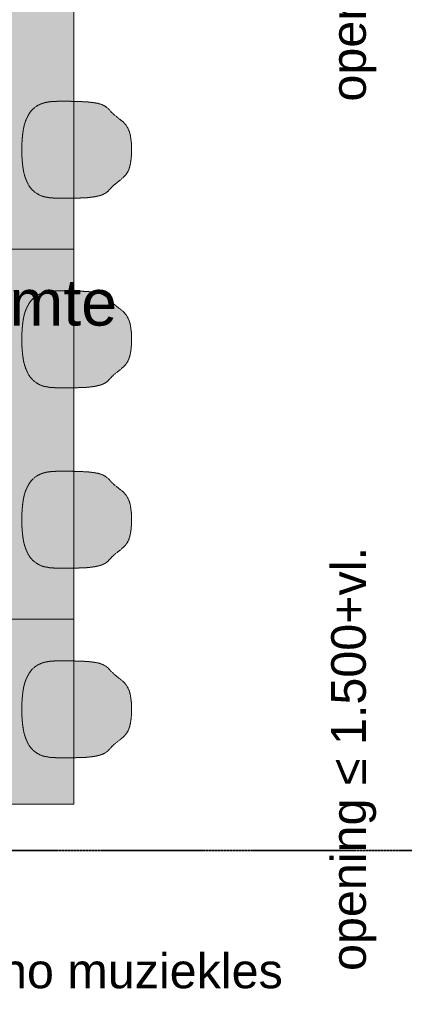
# Model space of a CAD drawing. Extents: x 0 to 92550, y 0 to 59400.
# Tile 83 of 94: x 41390 to 43053, y 41034 to 45292. Entities that reach past the tile are written whole.
import ezdxf
from ezdxf.xclip import XClip

# ---------------------------------------------------------------- set-up
doc = ezdxf.new("R2010")
doc.units = 0
doc.header["$MEASUREMENT"] = 0
doc.header["$XCLIPFRAME"] = 0
doc.linetypes.add('Streep-streepje', pattern=[1300, 1000, -100, 100, -100])
doc.linetypes.add('Streeplijn fijn', pattern=[234.119993, 155.999994, -78.119999])
for name, color, linetype in [('ZZ 72 Vaste inrichting', 7, 'Continuous'), ('ZZ Info_tekst Algemeen', 7, 'Continuous'), ('ZZ Markers doorsnede', 7, 'Continuous'), ('ZZ Zone Gebruiksruimten', 7, 'Continuous')]:
    doc.layers.add(name, color=color, linetype=linetype)
doc.styles.add('GENERATED_STYLE_2', font='arial.ttf')

# ---------------------------------------------------------------- blocks, each defined once
blk = doc.blocks.new('Drawing_1_1', base_point=(5738.9, 6500))
at = {"layer": 'ZZ 72 Vaste inrichting', "linetype": 'Continuous', "lineweight": 0, "true_color": 0xffffff}
for points in [[(41623.9, 45900), (40823.8, 45900), (40823.8, 44300), (41623.9, 44300)], [(41433.3, 44569.7), (41440.9, 44560.1), (41453.7, 44547.6), (41468.1, 44538.1), (41481, 44531.6), (41492.9, 44527.3), (41504, 44525.2), (41520.9, 44522.1), (41538.1, 44521.1), (41561.7, 44520), (41606.5, 44520.1), (41621.3, 44520.4), (41658.1, 44521.5), (41677.5, 44522.3), (41692.8, 44523.9), (41709.5, 44526.1), (41718.9, 44527.5), (41727.1, 44529.4), (41736.2, 44531.7), (41743.5, 44533.8), (41750.1, 44536.8), (41760.3, 44541.9), (41769.9, 44549.1), (41773.3, 44552.6), (41781.5, 44561.1), (41789.7, 44570.2), (41796.8, 44577.1), (41811.1, 44588.5), (41825.5, 44599.7), (41838.5, 44610.8), (41846.1, 44618.8), (41848.7, 44622), (41854.5, 44630.1), (41856.9, 44634), (41860.5, 44641.5), (41865.1, 44653.9), (41868.1, 44666.8), (41870.5, 44681.9), (41872.3, 44696.4), (41873.9, 44722.1), (41873.7, 44740.3), (41872.5, 44762.7), (41870.6, 44776), (41868.3, 44791.8), (41865.7, 44802.7), (41863.5, 44810.5), (41856.7, 44824.8), (41853.9, 44829.5), (41851.5, 44833.6), (41848.7, 44838), (41847.5, 44839.3), (41843.3, 44844.1), (41841.7, 44845.5), (41838.9, 44848.9), (41835.3, 44851.9), (41831.5, 44855.3), (41825.8, 44859.6), (41820.5, 44863.7), (41808.5, 44873.1), (41799.9, 44880.1), (41790.5, 44888.6), (41785.8, 44892.8), (41782.2, 44896.8), (41779.3, 44900.8), (41772.5, 44908.4), (41768.5, 44911.8), (41763.9, 44915.4), (41757.1, 44919.4), (41750.1, 44923.1), (41743.3, 44926), (41736.9, 44928.2), (41727.1, 44930.8), (41721.1, 44931.7), (41715.9, 44932.7), (41707.9, 44933.9), (41697.9, 44935.3), (41680.6, 44937), (41665.1, 44937.7), (41654.1, 44938.4), (41640.9, 44938.5), (41619.9, 44939.2), (41604.5, 44939.6), (41587.3, 44939.9), (41572.3, 44940), (41556.7, 44939.7), (41555.1, 44939.7), (41538.3, 44938.9), (41533.1, 44938.6), (41519.5, 44937.5), (41516.1, 44937), (41504, 44935), (41491.1, 44931.6), (41478.9, 44927), (41467.7, 44921.8), (41457.7, 44915.1), (41443.6, 44903), (41438.3, 44896.6), (41433.7, 44890.6), (41428.7, 44882.3), (41422.1, 44870.1), (41415.8, 44856), (41411.7, 44844.1), (41410.7, 44840.9), (41407.3, 44827.5), (41404.5, 44810.5), (41402.5, 44795.5), (41402.1, 44792.7), (41401.1, 44781.3), (41399.9, 44768.1), (41399.5, 44751.9), (41398.8, 44733.9), (41399.1, 44714.7), (41399.7, 44698.7), (41400.5, 44684.1), (41401.9, 44669.6), (41403.9, 44653.2), (41404.3, 44651.3), (41406.3, 44638), (41406.9, 44634.9), (41410.9, 44618.9), (41414.9, 44606.1), (41415.8, 44603.7), (41422.1, 44589.8), (41427.1, 44579.5)], [(41623.9, 44300), (40823.8, 44300), (40823.8, 42700), (41623.9, 42700)], [(41433.3, 43749.7), (41440.9, 43740.1), (41453.7, 43727.6), (41468.1, 43718.1), (41481, 43711.6), (41492.9, 43707.3), (41504, 43705.2), (41520.9, 43702.1), (41538.1, 43701.1), (41561.7, 43700), (41606.5, 43700.1), (41621.3, 43700.4), (41658.1, 43701.5), (41677.5, 43702.3), (41692.8, 43703.9), (41709.5, 43706.1), (41718.9, 43707.5), (41727.1, 43709.4), (41736.2, 43711.7), (41743.5, 43713.8), (41750.1, 43716.8), (41760.3, 43721.9), (41769.9, 43729.1), (41773.3, 43732.6), (41781.5, 43741.1), (41789.7, 43750.2), (41796.8, 43757.1), (41811.1, 43768.5), (41825.5, 43779.7), (41838.5, 43790.8), (41846.1, 43798.8), (41848.7, 43802), (41854.5, 43810.1), (41856.9, 43813.9), (41860.5, 43821.5), (41865.1, 43833.9), (41868.1, 43846.8), (41870.5, 43861.9), (41872.3, 43876.4), (41873.9, 43902.1), (41873.7, 43920.3), (41872.5, 43942.7), (41870.6, 43956), (41868.3, 43971.8), (41865.7, 43982.7), (41863.5, 43990.5), (41856.7, 44004.8), (41853.9, 44009.5), (41851.5, 44013.6), (41848.7, 44018), (41847.5, 44019.3), (41843.3, 44024.1), (41841.7, 44025.5), (41838.9, 44028.8), (41835.3, 44031.9), (41831.5, 44035.2), (41825.8, 44039.6), (41820.5, 44043.7), (41808.5, 44053.1), (41799.9, 44060.1), (41790.5, 44068.6), (41785.8, 44072.8), (41782.2, 44076.8), (41779.3, 44080.8), (41772.5, 44088.4), (41768.5, 44091.8), (41763.9, 44095.4), (41757.1, 44099.4), (41750.1, 44103.1), (41743.3, 44106), (41736.9, 44108.2), (41727.1, 44110.8), (41721.1, 44111.7), (41715.9, 44112.7), (41707.9, 44113.9), (41697.9, 44115.3), (41680.6, 44117), (41665.1, 44117.7), (41654.1, 44118.4), (41640.9, 44118.5), (41619.9, 44119.2), (41604.5, 44119.6), (41587.3, 44119.9), (41572.3, 44120), (41556.7, 44119.7), (41555.1, 44119.7), (41538.3, 44118.9), (41533.1, 44118.6), (41519.5, 44117.5), (41516.1, 44117), (41504, 44115), (41491.1, 44111.6), (41478.9, 44107), (41467.7, 44101.8), (41457.7, 44095.1), (41443.6, 44083), (41438.3, 44076.6), (41433.7, 44070.6), (41428.7, 44062.3), (41422.1, 44050.1), (41415.8, 44036), (41411.7, 44024.1), (41410.7, 44020.9), (41407.3, 44007.5), (41404.5, 43990.5), (41402.5, 43975.5), (41402.1, 43972.6), (41401.1, 43961.3), (41399.9, 43948.1), (41399.5, 43931.9), (41398.8, 43913.9), (41399.1, 43894.7), (41399.7, 43878.7), (41400.5, 43864.1), (41401.9, 43849.6), (41403.9, 43833.2), (41404.3, 43831.3), (41406.3, 43818), (41406.9, 43814.9), (41410.9, 43798.9), (41414.9, 43786.1), (41415.8, 43783.7), (41422.1, 43769.8), (41427.1, 43759.5)], [(41433.3, 42969.7), (41440.9, 42960.1), (41453.7, 42947.6), (41468.1, 42938.1), (41481, 42931.6), (41492.9, 42927.3), (41504, 42925.2), (41520.9, 42922.1), (41538.1, 42921.1), (41561.7, 42920), (41606.5, 42920.1), (41621.3, 42920.4), (41658.1, 42921.5), (41677.5, 42922.3), (41692.8, 42923.9), (41709.5, 42926.1), (41718.9, 42927.5), (41727.1, 42929.4), (41736.2, 42931.7), (41743.5, 42933.8), (41750.1, 42936.8), (41760.3, 42941.9), (41769.9, 42949.1), (41773.3, 42952.6), (41781.5, 42961.1), (41789.7, 42970.2), (41796.8, 42977.1), (41811.1, 42988.5), (41825.5, 42999.7), (41838.5, 43010.8), (41846.1, 43018.8), (41848.7, 43022), (41854.5, 43030.1), (41856.9, 43033.9), (41860.5, 43041.4), (41865.1, 43053.9), (41868.1, 43066.8), (41870.5, 43081.9), (41872.3, 43096.4), (41873.9, 43122.1), (41873.7, 43140.3), (41872.5, 43162.7), (41870.6, 43176), (41868.3, 43191.8), (41865.7, 43202.7), (41863.5, 43210.5), (41856.7, 43224.8), (41853.9, 43229.5), (41851.5, 43233.6), (41848.7, 43238), (41847.5, 43239.3), (41843.3, 43244.1), (41841.7, 43245.5), (41838.9, 43248.8), (41835.3, 43251.9), (41831.5, 43255.2), (41825.8, 43259.6), (41820.5, 43263.7), (41808.5, 43273.1), (41799.9, 43280.1), (41790.5, 43288.6), (41785.8, 43292.8), (41782.2, 43296.8), (41779.3, 43300.8), (41772.5, 43308.4), (41768.5, 43311.8), (41763.9, 43315.4), (41757.1, 43319.4), (41750.1, 43323.1), (41743.3, 43326), (41736.9, 43328.2), (41727.1, 43330.8), (41721.1, 43331.7), (41715.9, 43332.7), (41707.9, 43333.9), (41697.9, 43335.3), (41680.6, 43337), (41665.1, 43337.7), (41654.1, 43338.4), (41640.9, 43338.5), (41619.9, 43339.2), (41604.5, 43339.6), (41587.3, 43339.9), (41572.3, 43340), (41556.7, 43339.7), (41555.1, 43339.7), (41538.3, 43338.9), (41533.1, 43338.6), (41519.5, 43337.5), (41516.1, 43337), (41504, 43335), (41491.1, 43331.6), (41478.9, 43327), (41467.7, 43321.8), (41457.7, 43315.1), (41443.6, 43303), (41438.3, 43296.6), (41433.7, 43290.6), (41428.7, 43282.3), (41422.1, 43270), (41415.8, 43256), (41411.7, 43244.1), (41410.7, 43240.9), (41407.3, 43227.5), (41404.5, 43210.5), (41402.5, 43195.4), (41402.1, 43192.6), (41401.1, 43181.3), (41399.9, 43168.1), (41399.5, 43151.9), (41398.8, 43133.9), (41399.1, 43114.7), (41399.7, 43098.7), (41400.5, 43084.1), (41401.9, 43069.6), (41403.9, 43053.2), (41404.3, 43051.3), (41406.3, 43038), (41406.9, 43034.9), (41410.9, 43018.9), (41414.9, 43006.1), (41415.8, 43003.7), (41422.1, 42989.8), (41427.1, 42979.5)], [(40023.9, 41900), (41623.9, 41900), (41623.9, 42700), (40023.9, 42700)], [(41433.3, 42149.7), (41440.9, 42140.1), (41453.7, 42127.6), (41468.1, 42118), (41481, 42111.6), (41492.9, 42107.3), (41504, 42105.2), (41520.9, 42102.1), (41538.1, 42101.1), (41561.7, 42100), (41606.5, 42100.1), (41621.3, 42100.4), (41658.1, 42101.5), (41677.5, 42102.3), (41692.8, 42103.9), (41709.5, 42106.1), (41718.9, 42107.5), (41727.1, 42109.4), (41736.2, 42111.7), (41743.5, 42113.8), (41750.1, 42116.8), (41760.3, 42121.9), (41769.9, 42129.1), (41773.3, 42132.6), (41781.5, 42141.1), (41789.7, 42150.2), (41796.8, 42157.1), (41811.1, 42168.5), (41825.5, 42179.7), (41838.5, 42190.8), (41846.1, 42198.8), (41848.7, 42202), (41854.5, 42210.1), (41856.9, 42213.9), (41860.5, 42221.4), (41865.1, 42233.9), (41868.1, 42246.8), (41870.5, 42261.9), (41872.3, 42276.4), (41873.9, 42302.1), (41873.7, 42320.3), (41872.5, 42342.7), (41870.6, 42356), (41868.3, 42371.8), (41865.7, 42382.7), (41863.5, 42390.5), (41856.7, 42404.8), (41853.9, 42409.5), (41851.5, 42413.6), (41848.7, 42418), (41847.5, 42419.2), (41843.3, 42424), (41841.7, 42425.5), (41838.9, 42428.8), (41835.3, 42431.9), (41831.5, 42435.2), (41825.8, 42439.6), (41820.5, 42443.7), (41808.5, 42453.1), (41799.9, 42460.1), (41790.5, 42468.6), (41785.8, 42472.8), (41782.2, 42476.8), (41779.3, 42480.8), (41772.5, 42488.4), (41768.5, 42491.8), (41763.9, 42495.4), (41757.1, 42499.4), (41750.1, 42503.1), (41743.3, 42506), (41736.9, 42508.2), (41727.1, 42510.8), (41721.1, 42511.7), (41715.9, 42512.7), (41707.9, 42513.9), (41697.9, 42515.3), (41680.6, 42517), (41665.1, 42517.7), (41654.1, 42518.4), (41640.9, 42518.5), (41619.9, 42519.2), (41604.5, 42519.6), (41587.3, 42519.9), (41572.3, 42520), (41556.7, 42519.7), (41555.1, 42519.7), (41538.3, 42518.9), (41533.1, 42518.6), (41519.5, 42517.5), (41516.1, 42517), (41504, 42515), (41491.1, 42511.6), (41478.9, 42507), (41467.7, 42501.8), (41457.7, 42495.1), (41443.6, 42483), (41438.3, 42476.6), (41433.7, 42470.6), (41428.7, 42462.3), (41422.1, 42450), (41415.8, 42436), (41411.7, 42424.1), (41410.7, 42420.9), (41407.3, 42407.5), (41404.5, 42390.5), (41402.5, 42375.4), (41402.1, 42372.6), (41401.1, 42361.3), (41399.9, 42348.1), (41399.5, 42331.9), (41398.8, 42313.9), (41399.1, 42294.6), (41399.7, 42278.7), (41400.5, 42264.1), (41401.9, 42249.6), (41403.9, 42233.2), (41404.3, 42231.3), (41406.3, 42218), (41406.9, 42214.9), (41410.9, 42198.9), (41414.9, 42186.1), (41415.8, 42183.7), (41422.1, 42169.8), (41427.1, 42159.5)]]:
    blk.add_hatch(color=7, dxfattribs=at).paths.add_polyline_path(points)
at = {"layer": 'ZZ 72 Vaste inrichting', "color": 174, "linetype": 'Streeplijn fijn', "lineweight": 5, "ltscale": 0.01, "true_color": 0x0000aa, "flags": 128}
for points in [[(41623.9, 44300), (41623.9, 45900)], [(41467.7, 44921.8), (41478.9, 44927)], [(41478.9, 44927), (41490.3, 44931.3)], [(41491.1, 44931.6), (41504.1, 44935)], [(41504.1, 44935), (41516.1, 44937)], [(41516.1, 44937), (41519.5, 44937.5)], [(41519.5, 44937.5), (41533.1, 44938.6)], [(41533.1, 44938.6), (41538.3, 44938.9)], [(41538.3, 44938.9), (41555.1, 44939.6)], [(41555.1, 44939.6), (41556.7, 44939.7)], [(41556.7, 44939.7), (41572.3, 44940)], [(41572.3, 44940), (41587.3, 44939.9)], [(41587.3, 44940), (41604.5, 44939.6)], [(41604.5, 44939.6), (41619.9, 44939.2)], [(41619.9, 44939.2), (41640.9, 44938.5)], [(41640.9, 44938.6), (41654.1, 44938.3)], [(41654.1, 44938.4), (41665.1, 44937.7)], [(41665.1, 44937.7), (41680.7, 44937)], [(41680.7, 44937), (41697.9, 44935.3)], [(41697.9, 44935.3), (41707.9, 44933.9)], [(41707.9, 44933.9), (41715.9, 44932.8)], [(41715.9, 44932.7), (41721.1, 44931.7)], [(41721.1, 44931.7), (41727.1, 44930.8)], [(41727.1, 44930.8), (41736.9, 44928.2)], [(41736.9, 44928.2), (41743.3, 44926)], [(41743.3, 44926), (41750, 44923.1)], [(41428.7, 44882.3), (41433.7, 44890.6)], [(41433.7, 44890.6), (41438.3, 44896.6)], [(41438.3, 44896.6), (41443.7, 44903)], [(41443.7, 44902.9), (41457.6, 44915.1)], [(41457.7, 44915.1), (41467.7, 44921.8)], [(41750.1, 44923.1), (41757.1, 44919.4)], [(41757.1, 44919.4), (41763.8, 44915.3)], [(41763.9, 44915.4), (41768.5, 44911.8)], [(41768.5, 44911.8), (41772.5, 44908.4)], [(41772.5, 44908.4), (41779.3, 44900.8)], [(41779.3, 44900.8), (41782.3, 44896.8)], [(41782.3, 44896.8), (41785.9, 44892.8)], [(41785.9, 44892.8), (41790.5, 44888.6)], [(41790.5, 44888.6), (41799.9, 44880.2)], [(41407.3, 44827.5), (41410.7, 44840.9)], [(41410.7, 44840.9), (41411.7, 44844.2)], [(41411.7, 44844.1), (41415.9, 44856.1)], [(41415.9, 44856.1), (41422.1, 44870)], [(41422.1, 44870.1), (41428.7, 44882.3)], [(41799.9, 44880.1), (41808.5, 44873.1)], [(41808.5, 44873.1), (41820.5, 44863.7)], [(41820.5, 44863.7), (41825.9, 44859.6)], [(41825.9, 44859.6), (41831.4, 44855.2)], [(41831.5, 44855.2), (41835.3, 44851.9)], [(41835.3, 44851.9), (41838.9, 44848.8)], [(41838.9, 44848.8), (41841.7, 44845.4)], [(41841.7, 44845.5), (41843.3, 44844)], [(41843.3, 44844), (41847.5, 44839.2)], [(41402.5, 44795.5), (41404.5, 44810.5)], [(41404.5, 44810.5), (41407.3, 44827.6)], [(41847.5, 44839.2), (41848.7, 44838)], [(41848.7, 44838), (41851.5, 44833.6)], [(41851.5, 44833.6), (41853.9, 44829.5)], [(41853.9, 44829.6), (41856.7, 44824.8)], [(41856.7, 44824.8), (41863.4, 44810.5)], [(41863.5, 44810.5), (41865.7, 44802.7)], [(41865.7, 44802.7), (41868.3, 44791.8)], [(41399.5, 44751.9), (41399.9, 44768.1)], [(41399.9, 44768.1), (41401.1, 44781.3)], [(41401.1, 44781.3), (41402.1, 44792.7)], [(41402.1, 44792.7), (41402.5, 44795.5)], [(41868.3, 44791.8), (41870.7, 44776)], [(41870.7, 44776.1), (41872.5, 44762.6)], [(41872.5, 44762.7), (41873.7, 44740.2)], [(41398.9, 44733.9), (41399.5, 44751.9)], [(41399.1, 44714.6), (41398.9, 44733.9)], [(41399.7, 44698.7), (41399, 44714.6)], [(41873.9, 44722.1), (41872.3, 44696.4)], [(41873.7, 44740.3), (41873.9, 44722.1)], [(41400.5, 44684.1), (41399.7, 44698.7)], [(41401.9, 44669.6), (41400.5, 44684.2)], [(41870.5, 44681.9), (41868.1, 44666.8)], [(41872.3, 44696.4), (41870.4, 44681.9)], [(41403.9, 44653.2), (41401.9, 44669.6)], [(41404.3, 44651.3), (41403.9, 44653.2)], [(41406.3, 44637.9), (41404.3, 44651.3)], [(41406.9, 44634.9), (41406.3, 44637.9)], [(41410.9, 44618.9), (41406.9, 44634.9)], [(41854.5, 44630.1), (41848.7, 44622)], [(41856.9, 44634), (41854.5, 44630)], [(41860.5, 44641.5), (41856.9, 44634)], [(41865.1, 44653.9), (41860.5, 44641.4)], [(41868.1, 44666.8), (41865.1, 44653.9)], [(41414.9, 44606.1), (41410.9, 44618.9)], [(41415.9, 44603.8), (41414.9, 44606.1)], [(41422.1, 44589.8), (41415.9, 44603.7)], [(41427.1, 44579.4), (41422.1, 44589.8)], [(41811.1, 44588.5), (41796.9, 44577.1)], [(41825.5, 44599.7), (41811.1, 44588.5)], [(41838.5, 44610.8), (41825.5, 44599.7)], [(41846.1, 44618.8), (41838.5, 44610.8)], [(41848.7, 44622), (41846.1, 44618.7)], [(41433.3, 44569.7), (41427.1, 44579.5)], [(41440.9, 44560.1), (41433.3, 44569.7)], [(41453.7, 44547.6), (41440.9, 44560.1)], [(41468.1, 44538), (41453.7, 44547.6)], [(41769.9, 44549.1), (41760.3, 44541.9)], [(41773.3, 44552.6), (41769.9, 44549.1)], [(41781.5, 44561.1), (41773.3, 44552.6)], [(41789.7, 44570.2), (41781.5, 44561.2)], [(41796.9, 44577.2), (41789.7, 44570.2)], [(41481.1, 44531.5), (41468.1, 44538)], [(41492.9, 44527.3), (41481.1, 44531.6)], [(41504.1, 44525.2), (41492.9, 44527.2)], [(41520.9, 44522.1), (41504.1, 44525.2)], [(41538.1, 44521.1), (41520.9, 44522.2)], [(41561.7, 44520), (41538.1, 44521.1)], [(41606.5, 44520.1), (41561.7, 44520)], [(41621.3, 44520.4), (41606.5, 44520.1)], [(41658.1, 44521.5), (41621.2, 44520.4)], [(41677.5, 44522.3), (41658.1, 44521.4)], [(41692.9, 44523.9), (41677.5, 44522.3)], [(41709.5, 44526), (41692.9, 44523.9)], [(41718.9, 44527.5), (41709.5, 44526)], [(41727.1, 44529.5), (41718.9, 44527.5)], [(41736.3, 44531.7), (41727.1, 44529.5)], [(41743.5, 44533.8), (41736.3, 44531.7)], [(41750.1, 44536.8), (41743.4, 44533.8)], [(41760.3, 44541.9), (41750, 44536.8)], [(41623.9, 44300), (40823.8, 44300)], [(40823.9, 44300), (41623.9, 44300)], [(41623.9, 42700), (41623.9, 44300)], [(41504.1, 44115), (41516.1, 44117)], [(41516.1, 44117), (41519.5, 44117.5)], [(41519.5, 44117.5), (41533.1, 44118.6)], [(41533.1, 44118.6), (41538.3, 44118.9)], [(41538.3, 44118.9), (41555.1, 44119.6)], [(41555.1, 44119.6), (41556.7, 44119.7)], [(41556.7, 44119.7), (41572.3, 44120)], [(41572.3, 44120), (41587.3, 44119.9)], [(41587.3, 44119.9), (41604.5, 44119.6)], [(41604.5, 44119.6), (41619.9, 44119.2)], [(41619.9, 44119.2), (41640.9, 44118.5)], [(41640.9, 44118.6), (41654.1, 44118.3)], [(41654.1, 44118.4), (41665.1, 44117.7)], [(41665.1, 44117.7), (41680.7, 44117)], [(41680.7, 44117), (41697.9, 44115.3)], [(41433.7, 44070.6), (41438.3, 44076.6)], [(41438.3, 44076.6), (41443.7, 44083)], [(41443.7, 44082.9), (41457.6, 44095.1)], [(41457.7, 44095.1), (41467.7, 44101.8)], [(41467.7, 44101.8), (41478.9, 44107)], [(41478.9, 44107), (41490.3, 44111.3)], [(41491.1, 44111.6), (41504.1, 44115)], [(41697.9, 44115.3), (41707.9, 44113.9)], [(41707.9, 44113.9), (41715.9, 44112.8)], [(41715.9, 44112.7), (41721.1, 44111.7)], [(41721.1, 44111.7), (41727.1, 44110.8)], [(41727.1, 44110.8), (41736.9, 44108.2)], [(41736.9, 44108.2), (41743.3, 44106)], [(41743.3, 44106), (41750, 44103.1)], [(41750.1, 44103.1), (41757.1, 44099.4)], [(41757.1, 44099.4), (41763.8, 44095.3)], [(41763.9, 44095.4), (41768.5, 44091.8)], [(41768.5, 44091.7), (41772.5, 44088.4)], [(41772.5, 44088.4), (41779.3, 44080.8)], [(41779.3, 44080.8), (41782.3, 44076.8)], [(41782.3, 44076.7), (41785.9, 44072.8)], [(41411.7, 44024.1), (41415.9, 44036.1)], [(41415.9, 44036.1), (41422.1, 44050)], [(41422.1, 44050), (41428.7, 44062.3)], [(41428.7, 44062.3), (41433.7, 44070.6)], [(41785.9, 44072.8), (41790.5, 44068.6)], [(41790.5, 44068.6), (41799.9, 44060.1)], [(41799.9, 44060.1), (41808.5, 44053.1)], [(41808.5, 44053.1), (41820.5, 44043.7)], [(41820.5, 44043.7), (41825.9, 44039.6)], [(41825.9, 44039.6), (41831.4, 44035.2)], [(41831.5, 44035.2), (41835.3, 44031.9)], [(41835.3, 44031.9), (41838.9, 44028.8)], [(41402.5, 43975.5), (41404.5, 43990.5)], [(41404.5, 43990.5), (41407.3, 44007.5)], [(41407.3, 44007.5), (41410.7, 44020.9)], [(41410.7, 44020.9), (41411.7, 44024.2)], [(41838.9, 44028.8), (41841.7, 44025.4)], [(41841.7, 44025.5), (41843.3, 44024)], [(41843.3, 44024), (41847.5, 44019.2)], [(41847.5, 44019.2), (41848.7, 44018)], [(41848.7, 44018), (41851.5, 44013.7)], [(41851.5, 44013.6), (41853.9, 44009.5)], [(41853.9, 44009.6), (41856.7, 44004.8)], [(41856.7, 44004.8), (41863.4, 43990.5)], [(41863.5, 43990.5), (41865.7, 43982.7)], [(41399.5, 43931.9), (41399.9, 43948.1)], [(41399.9, 43948.1), (41401.1, 43961.3)], [(41401.1, 43961.3), (41402.1, 43972.7)], [(41402.1, 43972.7), (41402.5, 43975.5)], [(41865.7, 43982.7), (41868.3, 43971.8)], [(41868.3, 43971.8), (41870.7, 43956)], [(41870.7, 43956.1), (41872.5, 43942.7)], [(41398.9, 43913.9), (41399.5, 43931.9)], [(41399.1, 43894.6), (41398.9, 43913.9)], [(41872.5, 43942.7), (41873.7, 43920.2)], [(41873.7, 43920.2), (41873.9, 43902.1)], [(41399.7, 43878.7), (41399, 43894.6)], [(41400.5, 43864.1), (41399.7, 43878.7)], [(41401.9, 43849.6), (41400.5, 43864.1)], [(41870.5, 43861.9), (41868.1, 43846.8)], [(41872.3, 43876.4), (41870.4, 43861.9)], [(41873.9, 43902.1), (41872.3, 43876.4)], [(41403.9, 43833.2), (41401.9, 43849.6)], [(41404.3, 43831.3), (41403.9, 43833.2)], [(41406.3, 43817.9), (41404.3, 43831.3)], [(41860.5, 43821.4), (41856.9, 43814)], [(41865.1, 43833.9), (41860.5, 43821.4)], [(41868.1, 43846.8), (41865.1, 43833.9)], [(41406.9, 43814.9), (41406.3, 43817.9)], [(41410.9, 43798.9), (41406.9, 43814.9)], [(41414.9, 43786.1), (41410.9, 43798.9)], [(41415.9, 43783.8), (41414.9, 43786.1)], [(41422.1, 43769.8), (41415.9, 43783.7)], [(41825.5, 43779.7), (41811.1, 43768.5)], [(41838.5, 43790.8), (41825.5, 43779.7)], [(41846.1, 43798.8), (41838.5, 43790.8)], [(41848.7, 43802), (41846.1, 43798.7)], [(41854.5, 43810), (41848.7, 43802)], [(41856.9, 43814), (41854.5, 43810)], [(41427.1, 43759.5), (41422.1, 43769.8)], [(41433.3, 43749.7), (41427.1, 43759.5)], [(41440.9, 43740), (41433.3, 43749.7)], [(41453.7, 43727.7), (41440.9, 43740.1)], [(41781.5, 43741.1), (41773.3, 43732.6)], [(41789.7, 43750.2), (41781.5, 43741.2)], [(41796.9, 43757.2), (41789.7, 43750.2)], [(41811.1, 43768.5), (41796.9, 43757.2)], [(41468.1, 43718), (41453.7, 43727.6)], [(41481.1, 43711.6), (41468.1, 43718)], [(41492.9, 43707.2), (41481.1, 43711.6)], [(41504.1, 43705.2), (41492.9, 43707.2)], [(41520.9, 43702.1), (41504.1, 43705.2)], [(41538.1, 43701.1), (41520.9, 43702.1)], [(41561.7, 43700), (41538.1, 43701.1)], [(41606.5, 43700.1), (41561.7, 43700)], [(41621.3, 43700.4), (41606.5, 43700.2)], [(41658.1, 43701.5), (41621.2, 43700.4)], [(41677.5, 43702.3), (41658.1, 43701.4)], [(41692.9, 43703.9), (41677.5, 43702.3)], [(41709.5, 43706), (41692.9, 43703.9)], [(41718.9, 43707.5), (41709.5, 43706)], [(41727.1, 43709.4), (41718.9, 43707.5)], [(41736.3, 43711.7), (41727.1, 43709.5)], [(41743.5, 43713.8), (41736.3, 43711.7)], [(41750.1, 43716.8), (41743.4, 43713.8)], [(41760.3, 43721.9), (41750, 43716.8)], [(41769.9, 43729.1), (41760.3, 43721.9)], [(41773.3, 43732.6), (41769.9, 43729.1)], [(41443.7, 43302.9), (41457.6, 43315.1)], [(41457.7, 43315.1), (41467.7, 43321.8)], [(41467.7, 43321.8), (41478.9, 43327)], [(41478.9, 43327), (41490.3, 43331.3)], [(41491.1, 43331.6), (41504.1, 43335)], [(41504.1, 43335), (41516.1, 43337)], [(41516.1, 43337), (41519.5, 43337.5)], [(41519.5, 43337.5), (41533.1, 43338.6)], [(41533.1, 43338.6), (41538.3, 43338.8)], [(41538.3, 43338.9), (41555.1, 43339.6)], [(41555.1, 43339.6), (41556.7, 43339.7)], [(41556.7, 43339.7), (41572.3, 43340)], [(41572.3, 43340), (41587.3, 43339.9)], [(41587.3, 43340), (41604.5, 43339.6)], [(41604.5, 43339.6), (41619.9, 43339.2)], [(41619.9, 43339.2), (41640.9, 43338.5)], [(41640.9, 43338.5), (41654.1, 43338.3)], [(41654.1, 43338.4), (41665.1, 43337.7)], [(41665.1, 43337.7), (41680.7, 43337)], [(41680.7, 43337), (41697.9, 43335.3)], [(41697.9, 43335.3), (41707.9, 43333.9)], [(41707.9, 43333.9), (41715.9, 43332.8)], [(41715.9, 43332.7), (41721.1, 43331.7)], [(41721.1, 43331.7), (41727.1, 43330.8)], [(41727.1, 43330.8), (41736.9, 43328.2)], [(41736.9, 43328.2), (41743.3, 43326)], [(41743.3, 43325.9), (41750, 43323.1)], [(41750.1, 43323.1), (41757.1, 43319.4)], [(41757.1, 43319.4), (41763.8, 43315.3)], [(41763.9, 43315.3), (41768.5, 43311.7)], [(41768.5, 43311.7), (41772.5, 43308.4)], [(41772.5, 43308.4), (41779.3, 43300.8)], [(41415.9, 43256.1), (41422.1, 43270)], [(41422.1, 43270.1), (41428.7, 43282.3)], [(41428.7, 43282.3), (41433.7, 43290.6)], [(41433.7, 43290.6), (41438.3, 43296.6)], [(41438.3, 43296.6), (41443.7, 43303)], [(41779.3, 43300.8), (41782.3, 43296.8)], [(41782.3, 43296.7), (41785.9, 43292.8)], [(41785.9, 43292.8), (41790.5, 43288.6)], [(41790.5, 43288.6), (41799.9, 43280.1)], [(41799.9, 43280.1), (41808.5, 43273.1)], [(41808.5, 43273.1), (41820.5, 43263.7)], [(41404.5, 43210.5), (41407.3, 43227.5)], [(41407.3, 43227.5), (41410.7, 43240.9)], [(41410.7, 43240.9), (41411.7, 43244.2)], [(41411.7, 43244.1), (41415.9, 43256.1)], [(41820.5, 43263.7), (41825.9, 43259.6)], [(41825.9, 43259.6), (41831.4, 43255.2)], [(41831.5, 43255.2), (41835.3, 43251.9)], [(41835.3, 43251.9), (41838.9, 43248.8)], [(41838.9, 43248.8), (41841.7, 43245.4)], [(41841.7, 43245.4), (41843.3, 43244)], [(41843.3, 43244), (41847.5, 43239.2)], [(41847.5, 43239.2), (41848.7, 43238)], [(41848.7, 43237.9), (41851.5, 43233.6)], [(41851.5, 43233.6), (41853.9, 43229.5)], [(41853.9, 43229.6), (41856.7, 43224.8)], [(41856.7, 43224.8), (41863.4, 43210.5)], [(41399.9, 43168.1), (41401.1, 43181.3)], [(41401.1, 43181.3), (41402.1, 43192.7)], [(41402.1, 43192.7), (41402.5, 43195.5)], [(41402.5, 43195.5), (41404.5, 43210.5)], [(41863.5, 43210.5), (41865.7, 43202.7)], [(41865.7, 43202.7), (41868.3, 43191.7)], [(41868.3, 43191.8), (41870.7, 43176)], [(41398.9, 43133.9), (41399.5, 43151.9)], [(41399.5, 43151.9), (41399.9, 43168.1)], [(41870.7, 43176), (41872.5, 43162.6)], [(41872.5, 43162.7), (41873.7, 43140.2)], [(41873.7, 43140.3), (41873.9, 43122.1)], [(41399.1, 43114.6), (41398.9, 43133.9)], [(41399.7, 43098.7), (41399, 43114.6)], [(41400.5, 43084.1), (41399.7, 43098.7)], [(41872.3, 43096.4), (41870.4, 43081.9)], [(41873.9, 43122.1), (41872.3, 43096.4)], [(41401.9, 43069.6), (41400.5, 43084.2)], [(41403.9, 43053.2), (41401.9, 43069.6)], [(41404.3, 43051.3), (41403.9, 43053.3)], [(41865.1, 43053.9), (41860.5, 43041.4)], [(41868.1, 43066.8), (41865.1, 43053.9)], [(41870.5, 43081.9), (41868.1, 43066.8)], [(41406.3, 43037.9), (41404.3, 43051.3)], [(41406.9, 43034.9), (41406.3, 43037.9)], [(41410.9, 43018.9), (41406.9, 43034.9)], [(41414.9, 43006.1), (41410.9, 43018.9)], [(41838.5, 43010.8), (41825.5, 42999.7)], [(41846.1, 43018.8), (41838.5, 43010.8)], [(41848.7, 43022), (41846.1, 43018.7)], [(41854.5, 43030), (41848.7, 43022)], [(41856.9, 43034), (41854.5, 43030)], [(41860.5, 43041.5), (41856.9, 43034)], [(41415.9, 43003.8), (41414.9, 43006.1)], [(41422.1, 42989.8), (41415.9, 43003.7)], [(41427.1, 42979.4), (41422.1, 42989.7)], [(41433.3, 42969.7), (41427.1, 42979.5)], [(41440.9, 42960.1), (41433.3, 42969.7)], [(41789.7, 42970.2), (41781.5, 42961.2)], [(41796.9, 42977.2), (41789.7, 42970.2)], [(41811.1, 42988.5), (41796.9, 42977.2)], [(41825.5, 42999.7), (41811.1, 42988.5)], [(41453.7, 42947.6), (41440.9, 42960.1)], [(41468.1, 42938), (41453.7, 42947.6)], [(41481.1, 42931.5), (41468.1, 42938)], [(41492.9, 42927.2), (41481.1, 42931.6)], [(41504.1, 42925.2), (41492.9, 42927.2)], [(41520.9, 42922.1), (41504.1, 42925.2)], [(41709.5, 42926), (41692.9, 42923.9)], [(41718.9, 42927.5), (41709.5, 42926)], [(41727.1, 42929.5), (41718.9, 42927.5)], [(41736.3, 42931.7), (41727.1, 42929.5)], [(41743.5, 42933.8), (41736.3, 42931.7)], [(41750.1, 42936.7), (41743.4, 42933.8)], [(41760.3, 42941.9), (41750, 42936.8)], [(41769.9, 42949.1), (41760.3, 42941.9)], [(41773.3, 42952.6), (41769.9, 42949.1)], [(41781.5, 42961.1), (41773.3, 42952.6)], [(41538.1, 42921.1), (41520.9, 42922.1)], [(41561.7, 42920), (41538.1, 42921.1)], [(41606.5, 42920.1), (41561.7, 42920)], [(41621.3, 42920.4), (41606.5, 42920.2)], [(41658.1, 42921.5), (41621.2, 42920.4)], [(41677.5, 42922.3), (41658.1, 42921.4)], [(41692.9, 42923.9), (41677.5, 42922.3)], [(40023.9, 42700), (41623.9, 42700)], [(40823.9, 42700), (41623.9, 42700)], [(41623.9, 42700), (41623.9, 41900)], [(41457.7, 42495.1), (41467.7, 42501.8)], [(41467.7, 42501.8), (41478.9, 42507)], [(41478.9, 42507), (41490.3, 42511.3)], [(41491.1, 42511.6), (41504.1, 42515)], [(41504.1, 42515), (41516.1, 42517)], [(41516.1, 42517), (41519.5, 42517.4)], [(41519.5, 42517.5), (41533.1, 42518.6)], [(41533.1, 42518.6), (41538.3, 42518.9)], [(41538.3, 42518.9), (41555.1, 42519.6)], [(41555.1, 42519.6), (41556.7, 42519.7)], [(41556.7, 42519.7), (41572.3, 42520)], [(41572.3, 42520), (41587.3, 42519.9)], [(41587.3, 42519.9), (41604.5, 42519.6)], [(41604.5, 42519.6), (41619.9, 42519.2)], [(41619.9, 42519.2), (41640.9, 42518.5)], [(41640.9, 42518.5), (41654.1, 42518.3)], [(41654.1, 42518.4), (41665.1, 42517.7)], [(41665.1, 42517.7), (41680.7, 42517)], [(41680.7, 42517), (41697.9, 42515.3)], [(41697.9, 42515.3), (41707.9, 42513.9)], [(41707.9, 42513.9), (41715.9, 42512.8)], [(41715.9, 42512.7), (41721.1, 42511.7)], [(41721.1, 42511.7), (41727.1, 42510.8)], [(41727.1, 42510.8), (41736.9, 42508.2)], [(41736.9, 42508.2), (41743.3, 42505.9)], [(41743.3, 42505.9), (41750, 42503.1)], [(41750.1, 42503.1), (41757.1, 42499.4)], [(41757.1, 42499.4), (41763.8, 42495.3)], [(41422.1, 42450), (41428.7, 42462.3)], [(41428.7, 42462.3), (41433.7, 42470.6)], [(41433.7, 42470.6), (41438.3, 42476.6)], [(41438.3, 42476.6), (41443.7, 42483)], [(41443.7, 42482.9), (41457.6, 42495.1)], [(41763.9, 42495.4), (41768.5, 42491.8)], [(41768.5, 42491.7), (41772.5, 42488.4)], [(41772.5, 42488.4), (41779.3, 42480.8)], [(41779.3, 42480.8), (41782.3, 42476.8)], [(41782.3, 42476.7), (41785.9, 42472.8)], [(41785.9, 42472.8), (41790.5, 42468.6)], [(41790.5, 42468.6), (41799.9, 42460.1)], [(41799.9, 42460.1), (41808.5, 42453.1)], [(41407.3, 42407.5), (41410.7, 42420.9)], [(41410.7, 42420.9), (41411.7, 42424.2)], [(41411.7, 42424.1), (41415.9, 42436.1)], [(41415.9, 42436), (41422.1, 42450)], [(41808.5, 42453.1), (41820.5, 42443.7)], [(41820.5, 42443.6), (41825.9, 42439.6)], [(41825.9, 42439.6), (41831.4, 42435.2)], [(41831.5, 42435.2), (41835.3, 42431.9)], [(41835.3, 42431.9), (41838.9, 42428.8)], [(41838.9, 42428.8), (41841.7, 42425.4)], [(41841.7, 42425.4), (41843.3, 42424)], [(41843.3, 42424), (41847.5, 42419.2)], [(41847.5, 42419.2), (41848.7, 42418)], [(41848.7, 42417.9), (41851.5, 42413.6)], [(41851.5, 42413.6), (41853.9, 42409.5)], [(41401.1, 42361.3), (41402.1, 42372.6)], [(41402.1, 42372.6), (41402.5, 42375.5)], [(41402.5, 42375.5), (41404.5, 42390.5)], [(41404.5, 42390.5), (41407.3, 42407.5)], [(41853.9, 42409.5), (41856.7, 42404.8)], [(41856.7, 42404.8), (41863.4, 42390.5)], [(41863.5, 42390.5), (41865.7, 42382.7)], [(41865.7, 42382.7), (41868.3, 42371.7)], [(41868.3, 42371.8), (41870.7, 42356)], [(41398.9, 42313.9), (41399.5, 42331.9)], [(41399.5, 42331.9), (41399.9, 42348.1)], [(41399.9, 42348.1), (41401.1, 42361.3)], [(41870.7, 42356), (41872.5, 42342.6)], [(41872.5, 42342.7), (41873.7, 42320.2)], [(41399.1, 42294.6), (41398.9, 42313.9)], [(41399.7, 42278.7), (41399, 42294.6)], [(41873.9, 42302.1), (41872.3, 42276.4)], [(41873.7, 42320.2), (41873.9, 42302.1)], [(41400.5, 42264.1), (41399.7, 42278.7)], [(41401.9, 42249.6), (41400.5, 42264.2)], [(41403.9, 42233.2), (41401.9, 42249.6)], [(41868.1, 42246.8), (41865.1, 42233.9)], [(41870.5, 42261.9), (41868.1, 42246.8)], [(41872.3, 42276.4), (41870.4, 42261.9)], [(41404.3, 42231.3), (41403.9, 42233.3)], [(41406.3, 42217.9), (41404.3, 42231.3)], [(41406.9, 42214.9), (41406.3, 42217.9)], [(41410.9, 42198.9), (41406.9, 42214.9)], [(41848.7, 42202), (41846.1, 42198.7)], [(41854.5, 42210), (41848.7, 42202)], [(41856.9, 42214), (41854.5, 42210)], [(41860.5, 42221.4), (41856.9, 42214)], [(41865.1, 42233.9), (41860.5, 42221.4)], [(41414.9, 42186.1), (41410.9, 42198.9)], [(41415.9, 42183.8), (41414.9, 42186.1)], [(41422.1, 42169.8), (41415.9, 42183.7)], [(41427.1, 42159.5), (41422.1, 42169.8)], [(41433.3, 42149.7), (41427.1, 42159.5)], [(41811.1, 42168.5), (41796.9, 42157.2)], [(41825.5, 42179.7), (41811.1, 42168.5)], [(41838.5, 42190.8), (41825.5, 42179.7)], [(41846.1, 42198.8), (41838.5, 42190.8)], [(41440.9, 42140), (41433.3, 42149.7)], [(41453.7, 42127.6), (41440.9, 42140.1)], [(41468.1, 42118), (41453.7, 42127.6)], [(41481.1, 42111.6), (41468.1, 42118)], [(41750.1, 42116.7), (41743.4, 42113.8)], [(41760.3, 42121.9), (41750, 42116.8)], [(41769.9, 42129), (41760.3, 42121.9)], [(41773.3, 42132.6), (41769.9, 42129.1)], [(41781.5, 42141.1), (41773.3, 42132.6)], [(41789.7, 42150.2), (41781.5, 42141.2)], [(41796.9, 42157.2), (41789.7, 42150.2)], [(41492.9, 42107.2), (41481.1, 42111.6)], [(41504.1, 42105.2), (41492.9, 42107.2)], [(41520.9, 42102.1), (41504.1, 42105.2)], [(41538.1, 42101.1), (41520.9, 42102.1)], [(41561.7, 42100), (41538.1, 42101.1)], [(41606.5, 42100.1), (41561.7, 42100)], [(41621.3, 42100.4), (41606.5, 42100.1)], [(41658.1, 42101.5), (41621.2, 42100.4)], [(41677.5, 42102.3), (41658.1, 42101.4)], [(41692.9, 42103.9), (41677.5, 42102.3)], [(41709.5, 42106), (41692.9, 42103.9)], [(41718.9, 42107.5), (41709.5, 42106)], [(41727.1, 42109.4), (41718.9, 42107.5)], [(41736.3, 42111.7), (41727.1, 42109.5)], [(41743.5, 42113.8), (41736.3, 42111.7)], [(41623.9, 41900), (40023.9, 41900)]]:
    blk.add_lwpolyline(points, dxfattribs=at)
at = {"layer": 'ZZ Markers doorsnede', "color": 7, "linetype": 'Streep-streepje', "lineweight": 35, "ltscale": 0.01}
blk.add_line((7888.9, 41700), (45638.9, 41700), dxfattribs=at)
at = {"layer": 'ZZ Info_tekst Algemeen', "color": 7, "linetype": 'Continuous', "lineweight": 5, "char_height": 150, "attachment_point": 5, "rotation": 90, "style": 'GENERATED_STYLE_2'}
for s, insert in [('\\A1;{\\pqc;\\fArial|b0|i0|c0|p0;\\W1.000000;opening ≥ 1.500+vl.}', (42834.1, 45855)), ('\\A1;{\\pqc;\\fArial|b0|i0|c0|p0;\\W1.000000;opening ≤ 1.500+vl.}', (42834.1, 42095))]:
    blk.add_mtext(s, dxfattribs=dict(at, insert=insert))
at = {"layer": 'ZZ Info_tekst Algemeen', "color": 174, "linetype": 'Continuous', "lineweight": 5, "true_color": 0x0000aa, "insert": (41776.3, 41156), "char_height": 150, "attachment_point": 5, "style": 'GENERATED_STYLE_2'}
blk.add_mtext('\\A1;{\\pqc;\\fArial|b0|i0|c0|p0;\\W1.000000;piano muziekles}', dxfattribs=at)
at = {"layer": 'ZZ Zone Gebruiksruimten', "color": 7, "linetype": 'Continuous', "lineweight": 5, "insert": (40041.4, 44169.5), "char_height": 200, "attachment_point": 1, "style": 'GENERATED_STYLE_2'}
blk.add_mtext('\\A1;{\\pql;\\pt0;\\fArial|b0|i0|c0|p0;\\W1.000000;Verblijfsruimte}', dxfattribs=at)

msp = doc.modelspace()

# ---------------------------------------------------------------- block references
at = {"color": 7, "linetype": 'Continuous', "lineweight": 25, "ltscale": 0.01}
ref = msp.add_blockref('Drawing_1_1', (5738.9, 6500), dxfattribs=at)
XClip(ref).set_block_clipping_path([(1000, 1000), (74950, 58400)])

doc.saveas('drawing.dxf')
